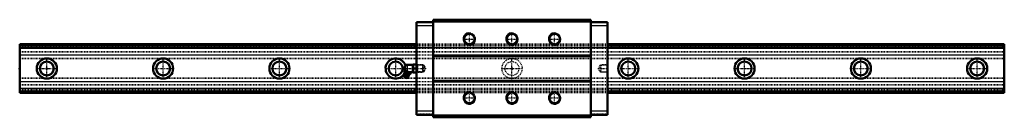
# Model space of a CAD drawing. Header units: millimetres. Extents: x -35 to 1235, y -63 to 63.
import ezdxf

# ---------------------------------------------------------------- set-up
doc = ezdxf.new("R2010")
doc.units = ezdxf.units.MM
doc.linetypes.add('Center', pattern=[1.5, 0.45, -0.5, 0.05, -0.5])
doc.linetypes.add('Dashed', pattern=[2, 1, -1])
for name, color, linetype, lineweight in [('2d ConnectionPoints', 7, 'Continuous', 50), ('AM_0', 7, 'Continuous', 50), ('AM_4', 3, 'Continuous', 25), ('AM_5', 3, 'Continuous', 25), ('AM_7', 7, 'Center', 25), ('AM_9', 6, 'Dashed', 25)]:
    doc.layers.add(name, color=color, linetype=linetype, lineweight=lineweight)

# ---------------------------------------------------------------- blocks, each defined once
blk = doc.blocks.new('1_B_PT1_8_grease_nipple_joint1_SVR_0_in_SVR65LR1SS1270LG350BPT185120001_4')
at = {"layer": 'AM_0'}
for p, q in [((461.8, 1.8), (461.8, -1.8)), ((472.3, 4.8), (464.8, 4.8)), ((472.4, 5), (472.3, 4.9)), ((472.3, 4.9), (472.3, -4.9)), ((472.4, 5), (476.9, 5)), ((472.8, 0), (476.5, 0)), ((477, 4.9), (476.9, 5)), ((460.5, -7.9), (460.3, -10.7)), ((464.8, -12.5), (460.3, -10.7)), ((466.6, -10.3), (460.5, -7.9)), ((461.2, -4.1), (461.6, -3.1)), ((462.4, -2.8), (461.6, -3.1)), ((468.8, -5.4), (461.9, -2.6)), ((463.1, -4.9), (463.5, -3.9)), ((464.8, -12.5), (466.6, -10.3)), ((466.8, -6.4), (467.2, -5.4)), ((467.4, -4.8), (472.3, -4.8)), ((468.7, -7.1), (469.1, -6.1)), ((469.1, -6.1), (468.8, -5.4)), ((472.3, -4.9), (472.4, -5)), ((476.9, -5), (472.4, -5)), ((476.9, -5), (477, -4.9))]:
    blk.add_line(p, q, dxfattribs=at)
for points in [[(472.8, 5), (472.5, 3.7), (472.4, 2.3), (472.5, 1.2), (472.8, 0)], [(472.8, 0), (472.5, -1.3), (472.4, -2.7), (472.5, -3.8), (472.8, -5)], [(476.5, 0), (476.8, 1.3), (476.9, 2.7), (476.8, 3.8), (476.5, 5)], [(476.5, -5), (476.8, -3.7), (476.9, -2.3), (476.8, -1.2), (476.5, 0)], [(461.2, -4.1), (461.4, -4.5), (461.6, -4.8), (462, -5.1), (462.3, -5.1), (462.7, -5), (463.1, -4.9)], [(463.1, -4.9), (463.4, -5.2), (463.8, -5.6), (464.3, -6), (465.1, -6.3), (465.8, -6.4), (466.5, -6.4), (466.8, -6.4)], [(467.2, -5.4), (466.4, -4.6), (465.9, -4.3), (465.3, -4), (464.7, -3.9), (464.1, -3.9), (463.5, -3.9)], [(466.8, -6.4), (467, -6.8), (467.2, -7.1), (467.7, -7.4), (468, -7.4), (468.3, -7.3), (468.7, -7.1)], [(469.1, -6.1), (468.8, -5.7), (468.5, -5.3), (468.2, -5.2), (467.8, -5.2), (467.2, -5.4)]]:
    blk.add_lwpolyline(points, dxfattribs=at)
for centre, radius, start, end in [((464.8, 1.8), 3, 90, 180), ((463.6, -9.1), 3.3, 131.1614, 158), ((455.7, -6.4), 6, 4.5497, 22.6625), ((460.9, -6), 0.8, 311.1614, 4.5497), ((463.1, -10.2), 1.82, 214.2344, 281.7656), ((464.8, -1.8), 3, 180, 195.4359), ((463.6, -9.1), 3.3, 338, 4.8386), ((467.6, -8.7), 0.8, 131.4503, 184.8386), ((471.1, -12.6), 6, 113.3605, 131.4503)]:
    blk.add_arc(centre, radius, start, end, dxfattribs=at)
at = {"layer": 'AM_4'}
for p, q in [((464.8, 4.8), (464.8, -3.8)), ((466.8, -8.8), (461.4, -6.6)), ((467.1, -8.1), (461.7, -5.9))]:
    blk.add_line(p, q, dxfattribs=at)
at = {"layer": 'AM_5', "linetype": 'Dashed'}
for p, q in [((477, 4.9), (478, 4.3)), ((478, 4.9), (478, -4.9)), ((485, 4.1), (478, 4.3)), ((477, -4.9), (478, -4.3)), ((485, -4.1), (478, -4.3))]:
    blk.add_line(p, q, dxfattribs=at)
at = {"layer": 'AM_7'}
blk.add_line((462.3, -12.3), (465.7, -3.7), dxfattribs=at)
at = {"layer": 'AM_9'}
for p, q in [((484.4, 4.7), (477, 4.9)), ((485, 4.1), (484.4, 4.7)), ((484.4, 4.7), (484.4, -4.7)), ((485, 4.1), (485, -4.1)), ((477, -4.9), (484.4, -4.7)), ((484.4, -4.7), (485, -4.1))]:
    blk.add_line(p, q, dxfattribs=at)
blk.add_lwpolyline([(463.5, -3.9), (463.2, -3.4), (462.9, -3), (462.6, -2.9), (462.2, -2.9), (461.6, -3.1)], dxfattribs=at)
blk = doc.blocks.new('2_SVR_65LR1SSB_PT1_81_Slide_0_in_SVR65LR1SS1270LG350BPT185120001_4')
at = {"layer": 'AM_0'}
for p, q in [((498.2, 60), (477, 60)), ((477, 60), (477, -60)), ((701.8, 63), (498.2, 63)), ((498.2, 63), (498.2, -63)), ((701.8, 60.8), (498.2, 60.8)), ((701.8, 63), (701.8, -63)), ((723, 60), (701.8, 60)), ((723, 60), (723, -60)), ((701.8, 16.8), (498.2, 16.8)), ((701.8, 16), (498.2, 16)), ((701.8, -16), (498.2, -16)), ((701.8, -16.8), (498.2, -16.8)), ((498.2, -60), (477, -60)), ((701.8, -60.8), (498.2, -60.8)), ((701.8, -63), (498.2, -63)), ((723, -60), (701.8, -60))]:
    blk.add_line(p, q, dxfattribs=at)
for centre in [(545, 38), (600, 38), (655, 38), (545, -38), (600, -38), (655, -38)]:
    blk.add_circle(centre, 6.92, dxfattribs=at)
at = {"layer": 'AM_4'}
for p, q in [((498.2, 55), (477, 55)), ((723, 55), (701.8, 55)), ((498.2, -55), (477, -55)), ((723, -55), (701.8, -55))]:
    blk.add_line(p, q, dxfattribs=at)
at = {"layer": 'AM_5', "linetype": 'Dashed'}
for p, q in [((485, -4.7), (485, 4.7)), ((485.8, 4.1), (485, 4.7)), ((714.2, 4.1), (715, 4.7)), ((723, 4.9), (715, 4.7)), ((715, -4.7), (715, 4.7)), ((485.8, -4.1), (485, -4.7)), ((714.2, -4.1), (715, -4.7)), ((723, -4.9), (715, -4.7))]:
    blk.add_line(p, q, dxfattribs=at)
at = {"layer": 'AM_5'}
for centre in [(545, 38), (600, 38), (655, 38), (545, -38), (600, -38), (655, -38)]:
    blk.add_arc(centre, 8, 75, 15, dxfattribs=at)
at = {"layer": 'AM_7'}
for p, q in [((489.5, 61.1), (489.5, 58.9)), ((710.5, 61.1), (710.5, 58.9)), ((545, 29.6), (545, 46.4)), ((600, 29.6), (600, 46.4)), ((655, 29.6), (655, 46.4)), ((536.6, 38), (553.4, 38)), ((591.6, 38), (608.4, 38)), ((646.6, 38), (663.4, 38)), ((710.6, 0), (723.6, 0)), ((536.6, -38), (553.4, -38)), ((545, -46.4), (545, -29.6)), ((591.6, -38), (608.4, -38)), ((600, -46.4), (600, -29.6)), ((646.6, -38), (663.4, -38)), ((655, -46.4), (655, -29.6)), ((489.5, -58.9), (489.5, -61.1)), ((710.5, -58.9), (710.5, -61.1))]:
    blk.add_line(p, q, dxfattribs=at)
at = {"layer": 'AM_9'}
for p, q in [((498.2, 59), (477, 59)), ((485.4, 60), (485.4, 59)), ((493.6, 59), (493.6, 60)), ((701.8, 62.4), (498.2, 62.4)), ((701.8, 61.3), (498.2, 61.3)), ((723, 59), (701.8, 59)), ((706.4, 60), (706.4, 59)), ((714.6, 59), (714.6, 60)), ((723, 31.5), (477, 31.5)), ((723, 31.4), (477, 31.4)), ((723, 31.3), (477, 31.3)), ((723, 29.5), (477, 29.5)), ((723, 27.7), (477, 27.7)), ((723, 27.5), (477, 27.5)), ((477, 26.9), (723, 26.9)), ((723, 25.7), (477, 25.7)), ((723, 25.6), (477, 25.6)), ((723, 17.3), (477, 17.3)), ((723, 17.2), (477, 17.2)), ((477.6, 4.3), (477, 4.9)), ((486.6, 4), (477.6, 4.3)), ((477.6, 4.3), (477.6, -4.3)), ((488.8, 0), (486.6, 4)), ((486.6, 4), (486.6, -4)), ((486.6, -4), (488.8, 0)), ((713.4, 4), (711.2, 0)), ((711.2, 0), (713.4, -4)), ((722.4, 4.3), (713.4, 4)), ((713.4, 4), (713.4, -4)), ((723, 4.9), (722.4, 4.3)), ((722.4, 4.3), (722.4, -4.3)), ((477, -4.9), (477.6, -4.3)), ((477.6, -4.3), (486.6, -4)), ((713.4, -4), (722.4, -4.3)), ((722.4, -4.3), (723, -4.9)), ((723, -17.2), (477, -17.2)), ((723, -17.3), (477, -17.3)), ((723, -25.6), (477, -25.6)), ((723, -25.7), (477, -25.7)), ((723, -26.9), (477, -26.9)), ((723, -27.5), (477, -27.5)), ((723, -27.7), (477, -27.7)), ((723, -29.5), (477, -29.5)), ((723, -31.3), (477, -31.3)), ((723, -31.4), (477, -31.4)), ((723, -31.5), (477, -31.5)), ((498.2, -59), (477, -59)), ((485.4, -59), (485.4, -60)), ((493.6, -60), (493.6, -59)), ((701.8, -61.3), (498.2, -61.3)), ((701.8, -62.4), (498.2, -62.4)), ((723, -59), (701.8, -59)), ((706.4, -59), (706.4, -60)), ((714.6, -60), (714.6, -59))]:
    blk.add_line(p, q, dxfattribs=at)
blk = doc.blocks.new('3_SVR_65LR127035_R_Track_0_in_SVR65LR1SS1270LG350BPT185120001_4')
at = {"layer": 'AM_0'}
for p, q in [((477, 31.5), (-35, 31.5)), ((-35, 31.5), (-35, -31.5)), ((477, 29.5), (-35, 29.5)), ((1235, 31.5), (723, 31.5)), ((1235, 29.5), (723, 29.5)), ((1235, 31.5), (1235, -31.5)), ((477, -29.5), (-35, -29.5)), ((477, -31.5), (-35, -31.5)), ((1235, -29.5), (723, -29.5)), ((1235, -31.5), (723, -31.5))]:
    blk.add_line(p, q, dxfattribs=at)
for centre, radius in [((0, 0), 13), ((150, 0), 13), ((300, 0), 13), ((750, 0), 13), ((900, 0), 13), ((1050, 0), 13), ((1200, 0), 13), ((0, 0), 9), ((150, 0), 9), ((300, 0), 9), ((450, 0), 9), ((750, 0), 9), ((900, 0), 9), ((1050, 0), 9), ((1200, 0), 9)]:
    blk.add_circle(centre, radius, dxfattribs=at)
blk.add_arc((450, 0), 13, 16.4695, 333.5808, dxfattribs=at)
at = {"layer": 'AM_4'}
for p, q in [((477, 25.7), (-35, 25.7)), ((477, 25.6), (-35, 25.6)), ((1235, 25.7), (723, 25.7)), ((1235, 25.6), (723, 25.6)), ((477, 17.3), (-35, 17.3)), ((477, 17.2), (-35, 17.2)), ((1235, 17.3), (723, 17.3)), ((1235, 17.2), (723, 17.2)), ((477, -17.2), (-35, -17.2)), ((477, -17.3), (-35, -17.3)), ((1235, -17.2), (723, -17.2)), ((1235, -17.3), (723, -17.3)), ((477, -25.6), (-35, -25.6)), ((477, -25.7), (-35, -25.7)), ((1235, -25.6), (723, -25.6)), ((1235, -25.7), (723, -25.7))]:
    blk.add_line(p, q, dxfattribs=at)
at = {"layer": 'AM_7'}
for p, q in [((0, -13.7), (0, 13.6)), ((150, -13.7), (150, 13.6)), ((300, -13.7), (300, 13.6)), ((450, -13.7), (450, 13.6)), ((600, -13.7), (600, 13.6)), ((750, -13.7), (750, 13.6)), ((900, -13.7), (900, 13.6)), ((1050, -13.7), (1050, 13.6)), ((1200, -13.7), (1200, 13.6)), ((-13.7, 0), (13.6, 0)), ((136.3, 0), (163.7, 0)), ((286.4, 0), (313.6, 0)), ((436.4, 0), (489.4, 0)), ((586.4, 0), (613.6, 0)), ((736.4, 0), (763.6, 0)), ((886.4, 0), (913.6, 0)), ((1036.3, 0), (1063.7, 0)), ((1186.3, 0), (1213.7, 0))]:
    blk.add_line(p, q, dxfattribs=at)
at = {"layer": 'AM_9'}
for p, q in [((1235, 31.4), (-35, 31.4)), ((1235, 31.3), (-35, 31.3)), ((1235, 27.7), (-35, 27.7)), ((1235, 27.5), (-35, 27.5)), ((-35, 26.9), (1235, 26.9)), ((723, 31.5), (477, 31.5)), ((723, 29.5), (477, 29.5)), ((723, 25.7), (477, 25.7)), ((723, 25.6), (477, 25.6)), ((1235, 21.7), (-35, 21.7)), ((1235, 21), (-35, 21)), ((1235, 13), (-35, 13)), ((723, 17.3), (477, 17.3)), ((723, 17.2), (477, 17.2)), ((1235, 12.3), (-35, 12.3)), ((1235, -12.3), (-35, -12.3)), ((1235, -13), (-35, -13)), ((1235, -21), (-35, -21)), ((1235, -21.7), (-35, -21.7)), ((723, -17.2), (477, -17.2)), ((723, -17.3), (477, -17.3)), ((1235, -26.9), (-35, -26.9)), ((1235, -27.5), (-35, -27.5)), ((1235, -27.7), (-35, -27.7)), ((1235, -31.3), (-35, -31.3)), ((1235, -31.4), (-35, -31.4)), ((723, -25.6), (477, -25.6)), ((723, -25.7), (477, -25.7)), ((723, -29.5), (477, -29.5)), ((723, -31.5), (477, -31.5))]:
    blk.add_line(p, q, dxfattribs=at)
for radius in [13, 9]:
    blk.add_circle((600, 0), radius, dxfattribs=at)
blk.add_arc((450, 0), 13, 333.5808, 16.4695, dxfattribs=at)

msp = doc.modelspace()

# ---------------------------------------------------------------- linework, layer by layer
at = {"layer": '2d ConnectionPoints'}
for p in [(-35, 0), (0, 0), (0, 0), (477, 0), (600, 0), (723, 0)]:
    msp.add_point(p, dxfattribs=at)

# ---------------------------------------------------------------- block references
for name in ['2_SVR_65LR1SSB_PT1_81_Slide_0_in_SVR65LR1SS1270LG350BPT185120001_4', '3_SVR_65LR127035_R_Track_0_in_SVR65LR1SS1270LG350BPT185120001_4', '1_B_PT1_8_grease_nipple_joint1_SVR_0_in_SVR65LR1SS1270LG350BPT185120001_4']:
    msp.add_blockref(name, (0, 0))

doc.saveas('drawing.dxf')
